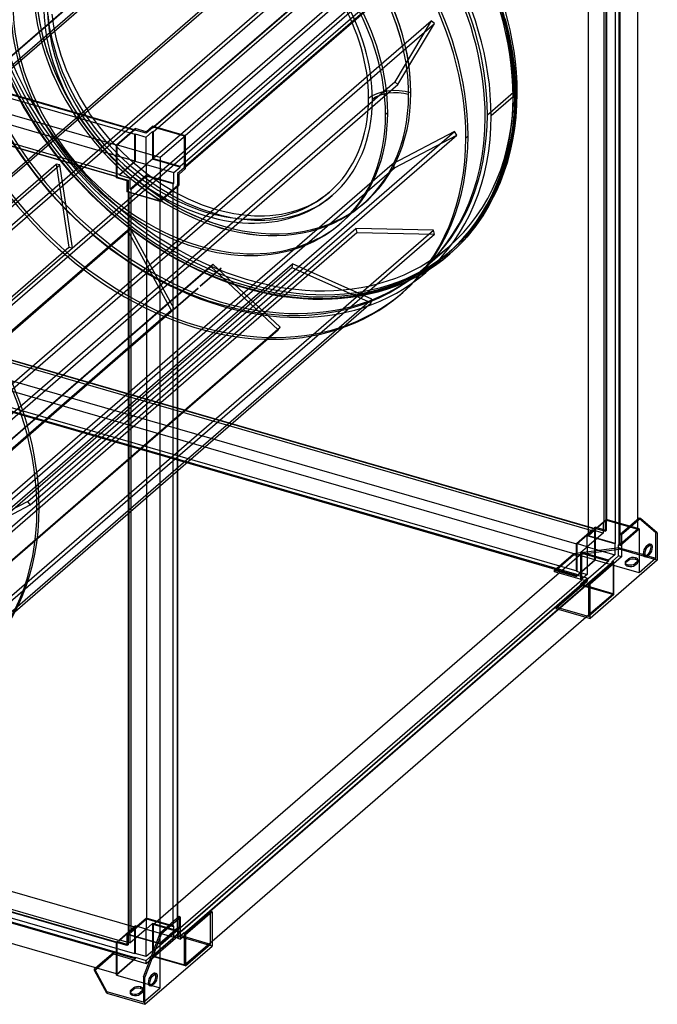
# Model space of a CAD drawing. Header units: millimetres. Extents: x -772 to 772, y -871 to 852.
# Tile 2 of 3: x 40 to 772, y -871 to 259. Entities that reach past the tile are written whole.
import ezdxf

# ---------------------------------------------------------------- set-up
doc = ezdxf.new("R2010")
doc.units = ezdxf.units.MM
doc.layers.add('MAIN-1', color=7, linetype='Continuous')

msp = doc.modelspace()

# ---------------------------------------------------------------- linework, layer by layer
at = {"layer": 'MAIN-1'}
for p, q in [((685.5, 560.7), (193.5, 134.7)), ((193.5, 130.3), (685.5, 556.4)), ((194.3, 136.2), (685.5, 561.6)), ((721.4, 551.2), (230.2, 125.8)), ((711, 534.3), (711, -317.8)), ((713.5, -315.7), (713.5, 536.5)), ((714, 536.9), (714, -315.2)), ((685.5, 525.7), (193.5, 99.6)), ((749.9, -314.1), (749.9, 525.6)), ((224.3, 90.7), (716.3, 516.8)), ((720.6, 515.6), (228.6, 89.5)), ((230.3, 90), (721.4, 515.3)), ((693.3, -333.2), (693.3, 519)), ((724, 510.1), (724, -342.1)), ((728.3, -343.3), (728.3, 508.3)), ((729.2, 508), (729.2, -343.6)), ((-157.3, 43.5), (332.7, 467.9)), ((-153.2, 43.9), (336.8, 468.2)), ((-213.9, 6), (276.1, 430.4)), ((-210.9, 8.2), (279.1, 432.6)), ((-679.8, 378.7), (171.6, 132.9)), ((172.3, 131.8), (-679.8, 377.8)), ((-679.8, 373.5), (172.3, 127.5)), ((-50.5, -47.3), (439.5, 377.1)), ((-46.2, -48.8), (443.8, 375.6)), ((-124.2, -52.1), (365.8, 372.2)), ((-120.2, -51.8), (369.8, 372.6)), ((151.1, 114.9), (-700.6, 360.7)), ((172.3, 96.8), (-679.8, 342.8)), ((-700.6, 324.8), (151.1, 78.9)), ((-700.1, 325.2), (152.1, 79.2)), ((154.6, 81.4), (-697.6, 327.4)), ((-55.4, -138), (434.6, 286.4)), ((-51.1, -139.5), (438.9, 284.9)), ((74.4, 250.8), (72.6, 264.8)), ((79.4, 251.6), (77.5, 265.2)), ((597.7, 260.1), (601.9, 242.3)), ((22.5, -166.6), (512.5, 257.8)), ((26.4, -169.7), (516.4, 254.7)), ((78, 233.8), (74.4, 250.8)), ((82.8, 235), (79.4, 251.6)), ((512.5, 257.8), (470.7, 187.7)), ((474.5, 184.6), (516.4, 254.7)), ((516.4, 254.7), (512.5, 257.8)), ((601.9, 242.3), (605.6, 222.7)), ((83, 216.3), (78, 233.8)), ((87.8, 217.8), (82.8, 235)), ((89.4, 199), (83, 216.3)), ((94, 200.9), (87.8, 217.8)), ((605.6, 222.7), (608.1, 203.5)), ((608.1, 203.5), (609.3, 187.2)), ((97.2, 181.7), (89.4, 199)), ((101.7, 183.9), (94, 200.9)), ((-19.3, -236.7), (470.7, 187.7)), ((-15.5, -239.8), (474.5, 184.6)), ((44.2, 159.6), (32.2, 182.3)), ((104.6, 167.8), (97.2, 181.7)), ((109.2, 169.9), (101.7, 183.9)), ((470.7, 187.7), (474.5, 184.6)), ((609.3, 187.2), (609.7, 171.3)), ((117.5, 156.2), (109.2, 169.9)), ((486.7, 173), (486.7, 173)), ((577.1, 149.8), (607.1, 175.8)), ((606.7, 170.4), (581.4, 148.5)), ((609.7, 171.3), (608.5, 145.1)), ((611.4, 174.5), (608.7, 172.1)), ((57.7, 137.4), (44.2, 159.6)), ((112.9, 154), (104.6, 167.8)), ((116.7, 148.3), (112.9, 154)), ((128.2, 132.4), (116.7, 148.3)), ((120.8, 151.1), (117.5, 156.2)), ((132.2, 135.5), (120.8, 151.1)), ((462.7, 152.2), (460.2, 150.1)), ((63.1, 129.3), (57.7, 137.4)), ((185.4, 130.4), (192.6, 136.6)), ((192.6, 136.6), (192.6, 134.9)), ((230.3, 125.8), (192.6, 136.6)), ((193.5, 135.5), (194.3, 136.2)), ((608.5, 145.1), (605.3, 120.4)), ((49.4, -293.8), (539.4, 130.6)), ((52.1, -297.9), (542.1, 126.4)), ((81.3, 104.2), (63.1, 129.3)), ((140.8, 117.3), (128.2, 132.4)), ((144.5, 120.6), (132.2, 135.5)), ((151.1, 115.2), (172.8, 134)), ((172.3, 132.7), (151.6, 114.7)), ((171.6, 132.9), (172.3, 132.7)), ((172.3, 131.8), (172.3, 132.7)), ((172.8, 132.3), (172.3, 131.8)), ((172.3, 127.5), (172.8, 127.9)), ((172.3, 96.8), (172.3, 127.5)), ((172.8, 134), (172.8, 132.3)), ((185.4, 130.4), (172.8, 134)), ((185.4, 128.6), (172.8, 132.3)), ((172.8, 127.9), (172.8, 96.3)), ((172.8, 127.9), (185.4, 124.3)), ((192.6, 134.9), (185.4, 128.6)), ((185.4, 124.3), (192.6, 130.6)), ((185.4, 128.6), (185.4, 130.4)), ((185.4, 92.7), (185.4, 124.3)), ((193.5, 134.7), (192.6, 134.9)), ((192.6, 130.6), (193.5, 130.3)), ((192.6, 130.6), (192.6, 99)), ((193.5, 135.5), (193.5, 134.7)), ((229.4, 125.2), (193.5, 135.5)), ((193.5, 130.3), (193.5, 99.6)), ((230.3, 125.8), (201.3, 100.7)), ((230.2, 125.8), (229.4, 125.2)), ((229.4, 89.2), (229.4, 125.2)), ((230.3, 88.1), (230.3, 125.8)), ((539.4, 130.6), (467.7, 93.2)), ((470.4, 89.1), (542.1, 126.4)), ((542.1, 126.4), (539.4, 130.6)), ((552.4, 123.4), (554.9, 125.6)), ((154.3, 103), (140.8, 117.3)), ((157.6, 106.8), (144.5, 120.6)), ((151.1, 77.5), (151.1, 115.2)), ((201.3, 100.7), (151.1, 115.2)), ((151.6, 114.7), (151.1, 114.9)), ((151.6, 114.7), (151.6, 78.8)), ((605.3, 120.4), (601.9, 104.6)), ((101.1, 80.2), (81.3, 104.2)), ((168.7, 89.7), (154.3, 103)), ((171.4, 93.9), (157.6, 106.8)), ((601.9, 104.6), (595.8, 83.7)), ((-153.5, -110.9), (82, 93)), ((-151.2, -113.3), (86.3, 92.5)), ((-22.3, -331.1), (467.7, 93.2)), ((82, 93), (96.5, -2.2)), ((86.3, 92.5), (82, 93)), ((100.8, -2.8), (86.3, 92.5)), ((154.6, 81.4), (172.3, 96.8)), ((172.8, 96.3), (154.6, 80.5)), ((167.1, 76.9), (185.4, 92.7)), ((186.5, 81.6), (171.4, 93.9)), ((185.4, 92.7), (172.8, 96.3)), ((192.6, 99), (185.4, 92.7)), ((185.4, 92.7), (185.4, 80.1)), ((185.4, 92.7), (217, 83.6)), ((224.3, 89.8), (192.6, 99)), ((193.5, 99.6), (224.3, 90.7)), ((201.3, 100.7), (201.3, 50.4)), ((224.3, 89.8), (224.3, 90.7)), ((467.7, 93.2), (470.4, 89.1)), ((-19.6, -335.3), (470.4, 89.1)), ((122.2, 58), (101.1, 80.2)), ((151.6, 78.8), (152.1, 79.2)), ((152.1, 79.2), (152.1, 78.4)), ((154.6, 80.5), (154.6, 81.4)), ((167.1, 76.9), (154.6, 80.5)), ((185.4, 80.1), (167.1, 64.3)), ((185.8, 79.5), (168, 64.1)), ((183.8, 77.5), (168.7, 89.7)), ((217, 71), (185.4, 80.1)), ((216.5, 70.6), (185.8, 79.5)), ((185.8, 79.5), (185.8, -772.7)), ((202.1, 70.7), (186.5, 81.6)), ((217, 83.6), (224.3, 89.8)), ((217, 71), (217, 83.6)), ((228.6, 88.6), (221.3, 82.3)), ((221.3, 82.3), (221.3, 69.8)), ((221.3, 82.3), (223.1, 81.8)), ((223.1, 81.8), (230.3, 88.1)), ((223.1, 69.3), (223.1, 81.8)), ((228.6, 89.5), (228.6, 88.6)), ((228.6, 89.5), (229.4, 89.2)), ((230.3, 88.1), (228.6, 88.6)), ((229.4, 89.2), (230.3, 90)), ((595.8, 83.7), (588.2, 64.2)), ((151.1, 78.9), (151.6, 78.8)), ((152.1, 78.4), (151.1, 77.5)), ((163.6, 73.9), (151.1, 77.5)), ((152.1, 78.4), (164.6, 74.7)), ((163.6, 73.9), (164.6, 74.7)), ((163.6, 61.3), (163.6, 73.9)), ((164.6, 74.7), (164.6, 62.2)), ((167.1, 64.3), (167.1, 76.9)), ((199.4, 66.5), (183.8, 77.5)), ((200.9, 51.1), (221.7, 69.1)), ((201.3, 50.4), (223.1, 69.3)), ((217.9, 61.1), (202.1, 70.7)), ((216.5, 70.6), (217, 71)), ((216.5, -781.6), (216.5, 70.6)), ((221.3, 69.8), (220.8, 69.3)), ((221.7, 69.1), (220.8, 69.3)), ((220.8, 69.3), (220.8, -782.8)), ((223.1, 69.3), (221.3, 69.8)), ((221.7, 68.1), (221.7, 69.1)), ((221.7, -771.5), (221.7, 68.1)), ((144.4, 37.3), (122.2, 58)), ((164.6, 62.2), (163.6, 61.3)), ((201.3, 50.4), (163.6, 61.3)), ((164.6, 62.2), (165.5, 61.9)), ((165.5, 61.9), (165, 61.5)), ((165, 61.5), (200.9, 51.1)), ((165, 60.9), (165, 61.5)), ((165, -790.7), (165, 60.9)), ((165.5, 61.9), (165.5, -790.3)), ((168, 64.1), (167.1, 64.3)), ((168, -788.1), (168, 64.1)), ((215.5, 56.8), (199.4, 66.5)), ((231.8, 48.5), (215.5, 56.8)), ((233.9, 53), (217.9, 61.1)), ((391.3, 57.3), (386.8, 54)), ((395.7, 60.9), (391.3, 57.3)), ((399, 57.2), (394.4, 53.4)), ((588.2, 64.2), (579, 45.7)), ((200.9, 51.1), (200.9, 50.5)), ((200.9, 50.5), (200.9, -790.1)), ((248.4, 41.5), (231.8, 48.5)), ((250.2, 46.2), (233.9, 53)), ((266.1, 40.8), (250.2, 46.2)), ((376.9, 47.9), (371.4, 45.1)), ((381.9, 50.8), (376.9, 47.9)), ((384.6, 46.6), (379.3, 43.5)), ((386.8, 54), (381.9, 50.8)), ((389.6, 49.9), (384.6, 46.6)), ((394.4, 53.4), (389.6, 49.9)), ((579, 45.7), (571.8, 33.7)), ((168.8, 17.5), (144.4, 37.3)), ((264.8, 36), (248.4, 41.5)), ((272.5, 34), (264.8, 36)), ((273.6, 38.9), (266.1, 40.8)), ((285, 31.3), (272.5, 34)), ((285.8, 36.2), (273.6, 38.9)), ((297.6, 34.5), (285.8, 36.2)), ((309.8, 33.6), (297.6, 34.5)), ((334.1, 34.6), (327.2, 33.9)), ((340.8, 35.6), (334.1, 34.6)), ((347.1, 36.8), (340.8, 35.6)), ((353.2, 38.4), (347.1, 36.8)), ((359.6, 40.4), (353.2, 38.4)), ((361.2, 35.6), (354.6, 33.6)), ((365.6, 42.6), (359.6, 40.4)), ((367.5, 38), (361.2, 35.6)), ((371.4, 45.1), (365.6, 42.6)), ((373.5, 40.6), (367.5, 38)), ((379.3, 43.5), (373.5, 40.6)), ((297.1, 29.5), (285, 31.3)), ((309.6, 28.6), (297.1, 29.5)), ((321.5, 28.6), (309.6, 28.6)), ((321.3, 33.5), (309.8, 33.6)), ((327.2, 33.9), (321.3, 33.5)), ((327.6, 28.9), (321.5, 28.6)), ((334.8, 29.6), (327.6, 28.9)), ((341.6, 30.6), (334.8, 29.6)), ((348.2, 32), (341.6, 30.6)), ((354.6, 33.6), (348.2, 32)), ((407.7, 24.3), (410.2, 26.5)), ((571.8, 33.7), (564, 22.5)), ((-92.6, -204.5), (163.7, 17.5)), ((-92.1, -205.8), (167.4, 18.8)), ((-63.8, -405), (426.2, 19.4)), ((-62.7, -409.5), (427.3, 14.9)), ((25.3, -406.8), (515.3, 17.5)), ((26.4, -411.3), (516.4, 13)), ((167.4, 18.8), (163.7, 17.5)), ((163.7, 17.5), (214, -74.3)), ((217.6, -73), (167.4, 18.8)), ((194, -0.2), (168.8, 17.5)), ((274, 22.1), (274, 22.1)), ((426.2, 19.4), (427.3, 14.9)), ((515.3, 17.5), (426.2, 19.4)), ((427.3, 14.9), (516.4, 13)), ((516.4, 13), (515.3, 17.5)), ((564, 22.5), (553.4, 9.5)), ((553.4, 9.5), (542, -2.5)), ((-393.5, -426.6), (96.5, -2.2)), ((-103.7, -179.9), (100.8, -2.8)), ((96.5, -2.2), (100.8, -2.8)), ((219.9, -15.8), (194, -0.2)), ((503.1, -27.3), (533.1, -1.3)), ((531.7, -9.2), (506.4, -31.1)), ((533.9, -9.9), (525.5, -16.8)), ((536.4, -5.1), (533.7, -7.5)), ((542, -2.5), (534, -9.8)), ((-136.6, -445.5), (353.4, -21.2)), ((-79.9, -317.3), (261.8, -21.4)), ((246, -29.1), (219.9, -15.8)), ((261.8, -21.4), (259.5, -24.3)), ((339.2, -93.9), (261.8, -21.4)), ((353.4, -21.2), (352.7, -25.3)), ((444.5, -61.9), (353.4, -21.2)), ((525.5, -16.8), (516.6, -23.3)), ((-230.5, -448.7), (259.5, -24.3)), ((-137.3, -449.6), (352.7, -25.3)), ((273, -40.5), (246, -29.1)), ((271.5, -26.2), (247.5, -47)), ((247.5, -47), (271.5, -26.2)), ((247.5, -47), (271.5, -26.2)), ((247.5, -47), (271.5, -26.2)), ((259.5, -24.3), (336.8, -96.9)), ((352.7, -25.3), (443.8, -66)), ((507.3, -29.3), (497.7, -34.9)), ((516.6, -23.3), (507.3, -29.3)), ((299.7, -49.3), (273, -40.5)), ((476.2, -45), (464.8, -49.3)), ((487.2, -40.2), (476.2, -45)), ((497.7, -34.9), (487.2, -40.2)), ((245, -49.1), (-245, -473.5)), ((-245, -473.5), (245, -49.1)), ((-245, -473.5), (245, -49.1)), ((-245, -473.5), (245, -49.1)), ((312.2, -52.7), (299.7, -49.3)), ((333.1, -57.2), (312.2, -52.7)), ((441.7, -55.8), (430, -58.2)), ((452.9, -53), (441.7, -55.8)), ((464.8, -49.3), (452.9, -53)), ((477.4, -56.2), (479.9, -54)), ((-46.2, -490.3), (443.8, -66)), ((-45.5, -486.3), (444.5, -61.9)), ((353.4, -60.1), (333.1, -57.2)), ((374.6, -61.8), (353.4, -60.1)), ((394.9, -61.8), (374.6, -61.8)), ((405.6, -61.2), (394.9, -61.8)), ((418, -60), (405.6, -61.2)), ((430, -58.2), (418, -60)), ((443.8, -66), (444.5, -61.9)), ((-276, -498.7), (214, -74.3)), ((-272.4, -497.4), (217.6, -73)), ((-151.6, -78.8), (700.6, -324.8)), ((214, -74.3), (217.6, -73)), ((697.6, -327.4), (-154.6, -81.4)), ((-152.1, -79.2), (700.1, -325.2)), ((679.8, -342.8), (-166.3, -98.5)), ((-153.2, -521.2), (336.8, -96.9)), ((-150.8, -518.3), (339.2, -93.9)), ((336.8, -96.9), (339.2, -93.9)), ((700.6, -360.7), (-151.6, -114.7)), ((-172.3, -127.5), (679.8, -373.5)), ((679.8, -377.8), (-172.3, -131.8)), ((-172.3, -132.7), (679.8, -378.7)), ((49.4, -293.8), (-22.3, -331.1)), ((-19.6, -335.3), (52.1, -297.9)), ((52.1, -297.9), (49.4, -293.8)), ((59.9, -303.1), (62.4, -300.9)), ((712.6, -315.4), (713.6, -314.6)), ((712.6, -315.4), (713.5, -315.7)), ((712.6, -328), (712.6, -315.4)), ((713.5, -315.7), (714, -315.2)), ((713.6, -314.6), (713.6, -327.1)), ((751.3, -325.4), (713.6, -314.6)), ((714, -315.2), (749.9, -325.6)), ((751.3, -312.9), (729.6, -331.7)), ((753, -313.4), (731.3, -332.2)), ((749.9, -325.6), (749.9, -314.1)), ((751.3, -312.9), (770.6, -329.5)), ((753, -313.4), (751.3, -312.9)), ((772.3, -330), (753, -313.4)), ((679.3, -342.3), (697.6, -326.5)), ((697.6, -327.4), (679.8, -342.8)), ((691.9, -333.4), (710.1, -317.6)), ((693.3, -333.2), (711, -317.8)), ((697.6, -326.5), (697.6, -327.4)), ((710.1, -330.1), (697.6, -326.5)), ((700.1, -324.4), (701.1, -323.5)), ((700.1, -324.4), (712.6, -328)), ((700.1, -325.2), (700.1, -324.4)), ((700.6, -324.8), (700.1, -325.2)), ((700.6, -360.7), (700.6, -324.8)), ((701.1, -323.5), (701.1, -361.2)), ((713.6, -327.1), (701.1, -323.5)), ((711, -317.8), (710.1, -317.6)), ((710.1, -317.6), (710.1, -330.1)), ((713.6, -327.1), (712.6, -328)), ((729.6, -344.3), (751.3, -325.4)), ((749.9, -325.6), (729.6, -343.3)), ((751.3, -325.4), (751.3, -375.7)), ((710.1, -330.1), (691.9, -345.9)), ((691.9, -345.9), (691.9, -333.4)), ((723.5, -342.5), (691.9, -333.4)), ((724, -342.1), (693.3, -333.2)), ((729.6, -344.3), (729.6, -331.7)), ((729.6, -331.7), (731.3, -332.2)), ((731.3, -332.2), (731.3, -357.3)), ((770.6, -359), (770.6, -329.5)), ((770.6, -329.5), (772.3, -330)), ((772.3, -330), (772.3, -361.2)), ((728.6, -346.9), (676, -353.9)), ((676, -355.6), (728.6, -348.6)), ((679.3, -373.9), (679.3, -342.3)), ((691.9, -345.9), (679.3, -342.3)), ((679.8, -342.8), (679.8, -373.5)), ((684.6, -352.2), (691.9, -345.9)), ((691.9, -345.9), (691.9, -377.6)), ((691.9, -345.9), (723.5, -355.1)), ((724, -342.1), (723.5, -342.5)), ((723.5, -342.5), (723.5, -355.1)), ((727.8, -343.8), (728.3, -343.3)), ((727.8, -356.3), (727.8, -343.8)), ((729.6, -344.3), (727.8, -343.8)), ((729.2, -343.6), (728.3, -343.3)), ((728.6, -346.9), (757.9, -355.3)), ((728.6, -348.6), (728.6, -346.9)), ((772.3, -361.2), (728.6, -348.6)), ((729.6, -343.3), (729.2, -343.6)), ((762.1, -343.4), (759.1, -346)), ((759.1, -346), (760.8, -346.5)), ((760.8, -346.5), (763.8, -343.9)), ((763.8, -343.9), (762.1, -343.4)), ((765.5, -343.3), (763.7, -342.8)), ((765.1, -346), (766.8, -346.5)), ((193.5, -779.4), (685.5, -353.3)), ((654.2, -372.7), (676, -353.9)), ((676, -355.6), (654.2, -374.5)), ((676, -353.9), (676, -355.6)), ((701.1, -361.2), (679.3, -380)), ((679.8, -378.7), (700.6, -360.7)), ((684.6, -383.8), (684.6, -352.2)), ((716.3, -361.3), (684.6, -352.2)), ((685.5, -384.1), (685.5, -353.3)), ((685.5, -353.3), (716.3, -362.2)), ((731.3, -357.3), (695, -388.7)), ((772.3, -361.2), (695, -428.1)), ((751.3, -375.7), (701.1, -361.2)), ((723.5, -355.1), (716.3, -361.3)), ((716.3, -361.3), (716.3, -362.2)), ((720.6, -362.6), (727.8, -356.3)), ((731.3, -357.3), (727.8, -356.3)), ((736.1, -362.3), (739.1, -359.7)), ((739.1, -361.5), (736.1, -364.1)), ((739.1, -359.7), (739.1, -361.5)), ((747.3, -360.4), (747.3, -358.6)), ((750.3, -361.2), (750.3, -363)), ((770.6, -359), (751.3, -375.7)), ((757.8, -354.3), (756.1, -353.8)), ((759.1, -357.5), (757.4, -357)), ((757.9, -355.3), (759.7, -355.8)), ((759.1, -356.4), (762.1, -353.8)), ((760.8, -356.9), (759.1, -356.4)), ((759.7, -355.8), (770.6, -359)), ((763.8, -354.3), (760.8, -356.9)), ((762.1, -353.8), (763.8, -354.3)), ((716.3, -362.2), (224.3, -788.3)), ((229.3, -788.9), (720.6, -363.5)), ((721.4, -363.7), (230.2, -789.2)), ((654.2, -372.7), (679.3, -380)), ((654.2, -374.5), (654.2, -372.7)), ((693.3, -388.2), (722.3, -363.1)), ((722.3, -363.1), (720.6, -362.6)), ((720.6, -363.5), (720.6, -362.6)), ((720.6, -363.5), (721.4, -363.7)), ((721.4, -363.7), (721.4, -363.8)), ((721.4, -363.8), (721.4, -399.7)), ((722.3, -400.8), (722.3, -363.1)), ((735.3, -363.8), (735.3, -365.6)), ((736.1, -364.1), (736.1, -362.3)), ((738.3, -366.4), (738.3, -368.2)), ((749.5, -362.7), (746.5, -365.3)), ((746.5, -367.1), (749.5, -364.5)), ((746.5, -365.3), (746.5, -367.1)), ((749.5, -364.5), (749.5, -362.7)), ((685.5, -384.1), (193.5, -810.2)), ((691.9, -385.4), (654.2, -374.5)), ((679.8, -373.5), (679.3, -373.9)), ((679.3, -373.9), (691.9, -377.6)), ((679.3, -378.3), (679.8, -377.8)), ((679.3, -380), (679.3, -378.3)), ((691.9, -381.9), (679.3, -378.3)), ((679.8, -377.8), (679.8, -378.7)), ((691.9, -377.6), (684.6, -383.8)), ((684.6, -388.2), (691.9, -381.9)), ((684.6, -383.8), (685.5, -384.1)), ((691.9, -381.9), (691.9, -385.4)), ((193.5, -814.5), (685.5, -388.4)), ((685.5, -389.3), (193.5, -815.4)), ((655.6, -416.7), (691.9, -385.4)), ((684.6, -389.9), (655.6, -415)), ((684.6, -389.9), (684.6, -388.2)), ((685.5, -388.4), (684.6, -388.2)), ((684.6, -389.9), (722.3, -400.8)), ((685.5, -389.3), (685.5, -388.4)), ((721.4, -399.7), (685.5, -389.3)), ((695, -388.7), (693.3, -388.2)), ((693.3, -388.2), (693.3, -425.9)), ((695, -428.1), (695, -388.7)), ((693.3, -424), (721.4, -399.7)), ((722.3, -400.8), (693.3, -425.9)), ((691.7, -425.4), (655.6, -415)), ((655.6, -415), (655.6, -416.7)), ((655.6, -416.7), (690.2, -426.7)), ((261, -798.4), (693.3, -424)), ((690.2, -426.7), (695, -428.1)), ((693.3, -425.9), (691.7, -425.4)), ((172.3, -782.3), (-679.8, -536.3)), ((-697.6, -551.6), (154.6, -797.6)), ((-700.6, -554.2), (151.1, -800.1)), ((151.3, -799.6), (-700.1, -553.8)), ((172.3, -813), (-679.8, -567)), ((-679.8, -571.3), (172.3, -817.3)), ((-679.8, -572.2), (172.3, -818.2)), ((151.1, -836), (-700.6, -590.2)), ((261, -764.6), (224.8, -796)), ((230.3, -789.2), (259.3, -764.1)), ((259.3, -764.1), (261, -764.6)), ((259.3, -801.7), (259.3, -764.1)), ((261, -764.6), (261, -804)), ((167.1, -787.8), (185.4, -772)), ((168, -788.1), (185.8, -772.7)), ((185.4, -772), (185.4, -784.6)), ((217, -781.2), (185.4, -772)), ((185.4, -784.6), (192.6, -778.3)), ((185.8, -772.7), (216.5, -781.6)), ((192.6, -778.3), (192.6, -809.9)), ((224.3, -787.4), (192.6, -778.3)), ((193.5, -779.4), (193.5, -810.2)), ((224.3, -788.3), (193.5, -779.4)), ((223.1, -770.3), (201.3, -789.2)), ((203, -789.7), (224.8, -770.8)), ((221.7, -783.1), (221.7, -771.5)), ((223.1, -770.3), (223.1, -782.9)), ((224.8, -770.8), (223.1, -770.3)), ((224.8, -796), (224.8, -770.8)), ((154.6, -796.8), (172.8, -781)), ((172.3, -782.3), (154.6, -797.6)), ((163.6, -790.9), (164.6, -790)), ((197, -800.5), (163.6, -790.9)), ((163.6, -803.4), (163.6, -790.9)), ((165, -790.1), (164.6, -790)), ((164.6, -790), (164.6, -802.6)), ((165.5, -790.3), (165, -790.1)), ((165, -790.7), (165.5, -790.3)), ((197.2, -800), (165, -790.7)), ((185.4, -784.6), (167.1, -800.4)), ((167.1, -787.8), (168, -788.1)), ((167.1, -800.4), (167.1, -787.8)), ((172.3, -813), (172.3, -782.3)), ((172.8, -781), (172.8, -812.6)), ((185.4, -784.6), (172.8, -781)), ((182.1, -839.2), (201.3, -789.2)), ((203, -789.7), (183.8, -839.7)), ((185.4, -816.2), (185.4, -784.6)), ((185.4, -784.6), (217, -793.7)), ((221.6, -790.9), (192.6, -816)), ((221.7, -783.1), (200.9, -801.1)), ((200.9, -790.1), (200.9, -801.1)), ((201.3, -801.7), (223.1, -782.9)), ((201.3, -789.2), (203, -789.7)), ((217, -781.2), (216.5, -781.6)), ((217, -793.7), (217, -781.2)), ((224.3, -787.4), (217, -793.7)), ((220.8, -782.8), (221.3, -782.4)), ((220.8, -782.8), (221.7, -783.1)), ((221.3, -782.4), (221.3, -795)), ((223.1, -782.9), (221.3, -782.4)), ((221.6, -790.9), (259.3, -801.7)), ((221.6, -792.6), (221.6, -790.9)), ((224.3, -788.3), (224.3, -787.4)), ((224.8, -792), (228.6, -788.7)), ((230.3, -789.2), (228.6, -788.7)), ((228.6, -788.7), (228.6, -789.6)), ((228.6, -789.6), (229.3, -788.9)), ((229.4, -789.8), (228.6, -789.6)), ((230.2, -789.2), (229.4, -789.8)), ((229.4, -825.7), (229.4, -789.8)), ((230.3, -789.2), (230.3, -826.9)), ((151.1, -799.8), (152.1, -798.9)), ((151.1, -837.5), (151.1, -799.8)), ((163.6, -803.4), (151.1, -799.8)), ((151.1, -800.1), (151.6, -800.2)), ((152.1, -799.8), (151.3, -799.6)), ((152.1, -799.8), (151.6, -800.2)), ((151.6, -800.2), (151.6, -836.2)), ((152.1, -798.9), (152.1, -799.8)), ((163.6, -802.3), (152.1, -798.9)), ((154.6, -796.8), (167.1, -800.4)), ((154.6, -797.6), (154.6, -796.8)), ((185.4, -824), (221.6, -792.6)), ((201.3, -801.7), (197, -800.5)), ((200.9, -801.1), (197.2, -800)), ((201.3, -852), (201.3, -801.7)), ((221.3, -795), (224.8, -792)), ((221.3, -795), (224.8, -796)), ((261, -804), (221.6, -792.6)), ((229.4, -825.7), (261, -798.4)), ((230.3, -826.9), (259.3, -801.7)), ((126, -832), (147.7, -813.1)), ((127.2, -829.1), (147.7, -811.4)), ((172.8, -818.6), (147.7, -811.4)), ((147.7, -811.4), (147.7, -813.1)), ((147.7, -813.1), (185.4, -824)), ((164.6, -802.6), (163.6, -802.3)), ((164.6, -802.6), (163.6, -803.4)), ((172.8, -812.6), (172.3, -813)), ((185.4, -816.2), (172.8, -812.6)), ((183.8, -870.9), (261, -804)), ((192.6, -809.9), (185.4, -816.2)), ((193.5, -810.2), (192.6, -809.9)), ((172.8, -818.6), (151.1, -837.5)), ((151.6, -836.2), (172.3, -818.2)), ((172.3, -817.3), (172.8, -816.9)), ((172.3, -818.2), (172.3, -817.3)), ((172.8, -816.9), (185.4, -820.5)), ((172.8, -816.9), (172.8, -818.6)), ((185.4, -820.5), (192.6, -814.2)), ((185.4, -824), (185.4, -820.5)), ((192.6, -814.2), (192.6, -816)), ((192.6, -814.2), (193.5, -814.5)), ((230.3, -826.9), (192.6, -816)), ((193.5, -814.5), (193.5, -815.4)), ((193.5, -815.4), (229.4, -825.7)), ((126, -830.2), (127.2, -829.1)), ((126, -830.2), (140.1, -856.5)), ((126, -832), (126, -830.2)), ((140.1, -858.2), (126, -832)), ((151.6, -836.2), (151.1, -836)), ((193.6, -835.7), (190.6, -838.3)), ((195.3, -836.2), (193.6, -835.7)), ((195.2, -835.2), (197, -835.7)), ((151.1, -837.5), (182.1, -846.4)), ((182.1, -839.2), (182.1, -868.6)), ((183.8, -839.7), (182.1, -839.2)), ((182.1, -846.4), (189.6, -848.6)), ((183.8, -870.9), (183.8, -839.7)), ((189.3, -846.6), (187.6, -846.1)), ((190.6, -838.3), (192.3, -838.8)), ((190.6, -848.7), (193.6, -846.1)), ((192.3, -838.8), (195.3, -836.2)), ((195.3, -846.6), (192.3, -849.2)), ((193.6, -846.1), (195.3, -846.6)), ((196.6, -838.3), (198.3, -838.8)), ((182.1, -868.6), (140.1, -856.5)), ((140.1, -856.5), (140.1, -858.2)), ((140.1, -858.2), (183.8, -870.9)), ((166.8, -856.2), (166.8, -857.9)), ((167.6, -854.7), (170.6, -852.1)), ((170.6, -853.8), (167.6, -856.4)), ((167.6, -856.4), (167.6, -854.7)), ((170.6, -852.1), (170.6, -853.8)), ((181, -855.1), (178, -857.7)), ((178, -859.4), (181, -856.8)), ((178, -857.7), (178, -859.4)), ((178.8, -851), (178.8, -852.7)), ((181, -856.8), (181, -855.1)), ((181.8, -853.6), (181.8, -855.3)), ((182.1, -868.6), (201.3, -852)), ((188.9, -849.3), (190.6, -849.8)), ((189.6, -848.6), (190.4, -848.8)), ((190.4, -848.8), (201.3, -852)), ((192.3, -849.2), (190.6, -848.7)), ((169.8, -860.5), (169.8, -858.8))]:
    msp.add_line(p, q, dxfattribs=at)
for centre, major_axis, ratio, start_param, end_param in [((300.2, 260), (233.7, -269.9), 0.75, 0.713724, 3.141533), ((299.2, 259.2), (-232.4, 268.4), 0.75, -2.427868, 0), ((301.2, 260.9), (232.4, -268.4), 0.75, 0.713724, 3.141593), ((304, 263.3), (232.4, -268.4), 0.75, 0.713724, 3.141593), ((304, 263.3), (-229.1, 264.6), 0.75, -2.427868, 0), ((271.5, 235.1), (229.1, -264.6), 0.75, 0.713724, 3.855317), ((274, 237.3), (-232.4, 268.4), 0.75, -2.427868, 0), ((274, 237.3), (-229.1, 264.6), 0.75, -2.427868, 0), ((247.5, 214.3), (232.4, -268.4), 0.75, 0.713724, 3.141593), ((245, 212.2), (-232.4, 268.4), 0.75, -2.427868, 0), ((274, 237.3), (-162.7, 187.9), 0.75, -0.857072, 2.284521), ((271.5, 235.2), (162.7, -187.8), 0.75, 0.713724, 3.855317), ((271.5, 235.1), (162.7, -187.8), 0.75, 0.713724, 3.855317), ((247.5, 214.3), (-162.7, 187.8), 0.75, -2.427868, 0), ((274, 237.3), (162.7, -187.9), 0.75, 0.713724, 2.284521), ((274, 237.3), (-162.7, 187.9), 0.75, 2.284521, 5.426113), ((245, 212.2), (162.7, -187.8), 0.75, 0.713724, 3.141593), ((256.3, 222), (142.7, -164.8), 0.75, 0.713724, 3.141533), ((256.3, 222), (139.4, -161), 0.75, 0.713724, 3.141533), ((304, 263.3), (232.4, -268.4), 0.75, -2.427868, 0), ((304, 263.3), (-229.1, 264.6), 0.75, 0.713724, 3.141593), ((300.2, 260), (233.7, -269.9), 0.75, -2.427868, -0.000059), ((299.2, 259.2), (-232.4, 268.4), 0.75, 0.713724, 3.141593), ((301.2, 260.9), (232.4, -268.4), 0.75, -2.427868, 0), ((274, 237.3), (-232.4, 268.4), 0.75, 0.713724, 3.141593), ((271.5, 235.1), (229.1, -264.6), 0.75, -2.427868, 0.713724), ((274, 237.3), (-229.1, 264.6), 0.75, 0.713724, 3.141593), ((245, 212.2), (-232.4, 268.4), 0.75, 0.713724, 3.141593), ((247.5, 214.3), (232.4, -268.4), 0.75, -2.427868, 0), ((271.5, 235.2), (162.7, -187.8), 0.75, -2.427868, 0.713724), ((271.5, 235.1), (162.7, -187.8), 0.75, -2.427868, 0.713724), ((274, 237.3), (162.7, -187.9), 0.75, -2.427868, -0.857072), ((245, 212.2), (162.7, -187.8), 0.75, -2.427868, 0), ((247.5, 214.3), (-162.7, 187.8), 0.75, 0.713724, 3.141593), ((256.3, 222), (142.7, -164.8), 0.75, -2.427868, -0.000059), ((256.3, 222), (139.4, -161), 0.75, -2.427868, -0.000059), ((274, 237.3), (162.7, -187.9), 0.75, -0.857072, 0.713724), ((471.5, 159.8), (-35.5, 0), 0.5, -2.094395, -0.523599), ((471.5, 159.8), (-30.5, 0), 0.5, -2.093739, -0.523599), ((299.2, 259.2), (-232.4, 268.4), 0.75, 3.141593, 3.855317), ((304, 263.3), (-229.1, 264.6), 0.75, 3.141593, 3.855317), ((301.2, 260.9), (232.4, -268.4), 0.75, 0, 0.713724), ((300.2, 260), (233.7, -269.9), 0.75, 0, 0.713724), ((304, 263.3), (232.4, -268.4), 0.75, 0, 0.713724), ((607.7, 171.3), (-2, 0), 0.5, 1.047198, 2.617994), ((607.7, 171.3), (-2, 0), 0.5, 2.617994, 4.18879), ((256.3, 222), (139.4, -161), 0.75, -0.000059, 0.713724), ((256.3, 222), (142.7, -164.8), 0.75, -0.000059, 0.713724), ((245, 212.2), (162.7, -187.8), 0.75, 0, 0.713724), ((247.5, 214.3), (-162.7, 187.8), 0.75, -3.141592, -2.427868), ((274, 237.3), (-229.1, 264.6), 0.75, 3.141593, 3.855317), ((274, 237.3), (-232.4, 268.4), 0.75, 3.141593, 3.855317), ((-247.5, -214.3), (-232.4, 268.4), 0.75, -2.427868, 0), ((-245, -212.2), (232.4, -268.4), 0.75, 0.713724, 3.141593), ((247.5, 214.3), (232.4, -268.4), 0.75, 0, 0.713724), ((245, 212.2), (-232.4, 268.4), 0.75, 3.141593, 3.855317), ((271.5, -26.2), (0.000655, -0.000756), 0.75, 0.713724, 3.855317), ((271.5, -26.2), (0.000655, -0.000756), 0.75, -2.427868, 0.713724), ((245, -49.1), (0.000655, -0.000756), 0.75, 0.713724, 3.855317), ((245, -49.1), (0.000655, -0.000756), 0.75, -2.427868, 0.713724), ((247.5, -47), (-0.000655, 0.000756), 0.75, -2.427868, 0.713724), ((247.5, -47), (-0.000655, 0.000756), 0.75, 0.713724, 3.855317), ((-247.5, -214.3), (-232.4, 268.4), 0.75, 3.141593, 3.855317), ((-245, -212.2), (232.4, -268.4), 0.75, 0, 0.713724), ((759.1, -351.2), (-1.66, -5.76), 0.433013, -2.55359, -0.982794), ((760.8, -351.7), (1.66, 5.76), 0.433013, 0.588003, 2.158799), ((762.1, -348.6), (-1.66, -5.76), 0.433013, -3.141586, -2.55359), ((762.1, -348.6), (-1.66, -5.76), 0.433013, 0.588003, 2.158799), ((762.1, -348.6), (-1.66, -5.76), 0.433013, 2.787097, 3.141599), ((763.8, -349.1), (1.66, 5.76), 0.433013, 0.000007, 0.588003), ((763.8, -349.1), (1.66, 5.76), 0.433013, -2.55359, -0.982794), ((762.1, -348.6), (-1.66, -5.76), 0.433013, 2.158799, 2.787097), ((763.8, -349.1), (1.66, 5.76), 0.433013, -0.982794, 0.000007), ((744.3, -361.2), (-6, 0), 0.5, -2.094395, -0.523599), ((744.3, -363), (6, 0), 0.5, 1.047198, 2.617994), ((744.3, -361.2), (-6, 0), 0.5, 3.141499, 4.18879), ((744.3, -363), (6, 0), 0.5, -0.000094, 1.047198), ((744.3, -361.2), (-6, 0), 0.5, 2.617994, 3.141499), ((759.1, -351.2), (-1.66, -5.76), 0.433013, -0.982794, 0.000007), ((759.1, -351.2), (-1.66, -5.76), 0.433013, 0.000007, 0.354496), ((760.8, -351.7), (1.66, 5.76), 0.433013, 2.158799, 3.141599), ((759.1, -351.2), (-1.66, -5.76), 0.433013, 0.354496, 0.588003), ((760.8, -351.7), (1.66, 5.76), 0.433013, -3.141586, -2.55359), ((741.3, -363.8), (-6, 0), 0.5, -0.523599, -0.000094), ((741.3, -363.8), (-6, 0), 0.5, -0.000094, 1.047198), ((741.3, -365.6), (6, 0), 0.5, 2.617994, 3.141499), ((741.3, -365.6), (6, 0), 0.5, 3.141499, 4.18879), ((741.3, -363.8), (-6, 0), 0.5, 1.047198, 2.617994), ((741.3, -365.6), (6, 0), 0.5, -2.094395, -0.523599), ((744.3, -363), (6, 0), 0.5, -0.523599, -0.000094), ((193.6, -840.9), (-1.66, -5.76), 0.433013, -3.141586, -2.55359), ((193.6, -840.9), (-1.66, -5.76), 0.433013, 2.787097, 3.141599), ((195.3, -841.4), (1.66, 5.76), 0.433013, 0.000007, 0.588003), ((193.6, -840.9), (-1.66, -5.76), 0.433013, 2.158799, 2.787097), ((195.3, -841.4), (1.66, 5.76), 0.433013, -0.982794, 0.000007), ((190.6, -843.5), (-1.66, -5.76), 0.433013, -2.55359, -0.982794), ((190.6, -843.5), (-1.66, -5.76), 0.433013, -0.982794, 0.000007), ((192.3, -844), (1.66, 5.76), 0.433013, 0.588003, 2.158799), ((192.3, -844), (1.66, 5.76), 0.433013, 2.158799, 3.141599), ((193.6, -840.9), (-1.66, -5.76), 0.433013, 0.588003, 2.158799), ((195.3, -841.4), (1.66, 5.76), 0.433013, -2.55359, -0.982794), ((172.8, -856.2), (-6, 0), 0.5, -0.523599, -0.000094), ((172.8, -856.2), (-6, 0), 0.5, -0.000094, 1.047198), ((172.8, -857.9), (6, 0), 0.5, 2.8486, 3.141499), ((172.8, -857.9), (6, 0), 0.5, 3.141499, 4.18879), ((172.8, -857.9), (6, 0), 0.5, 2.617994, 2.8486), ((172.8, -856.2), (-6, 0), 0.5, 1.047198, 2.617994), ((175.8, -853.6), (-6, 0), 0.5, -2.094395, -0.523599), ((175.8, -855.3), (6, 0), 0.5, 1.047198, 2.617994), ((175.8, -853.6), (-6, 0), 0.5, 3.141499, 4.18879), ((175.8, -855.3), (6, 0), 0.5, 0.292994, 1.047198), ((175.8, -853.6), (-6, 0), 0.5, 2.617994, 3.141499), ((175.8, -855.3), (6, 0), 0.5, -0.523599, -0.000094), ((175.8, -855.3), (6, 0), 0.5, -0.000094, 0.292994), ((190.6, -843.5), (-1.66, -5.76), 0.433013, 0.000007, 0.354496), ((190.6, -843.5), (-1.66, -5.76), 0.433013, 0.354496, 0.588003), ((192.3, -844), (1.66, 5.76), 0.433013, -3.141586, -2.55359), ((172.8, -857.9), (6, 0), 0.5, -2.094395, -0.523599)]:
    msp.add_ellipse(centre, major_axis=major_axis, ratio=ratio, start_param=start_param, end_param=end_param, dxfattribs=at)

doc.saveas('drawing.dxf')
